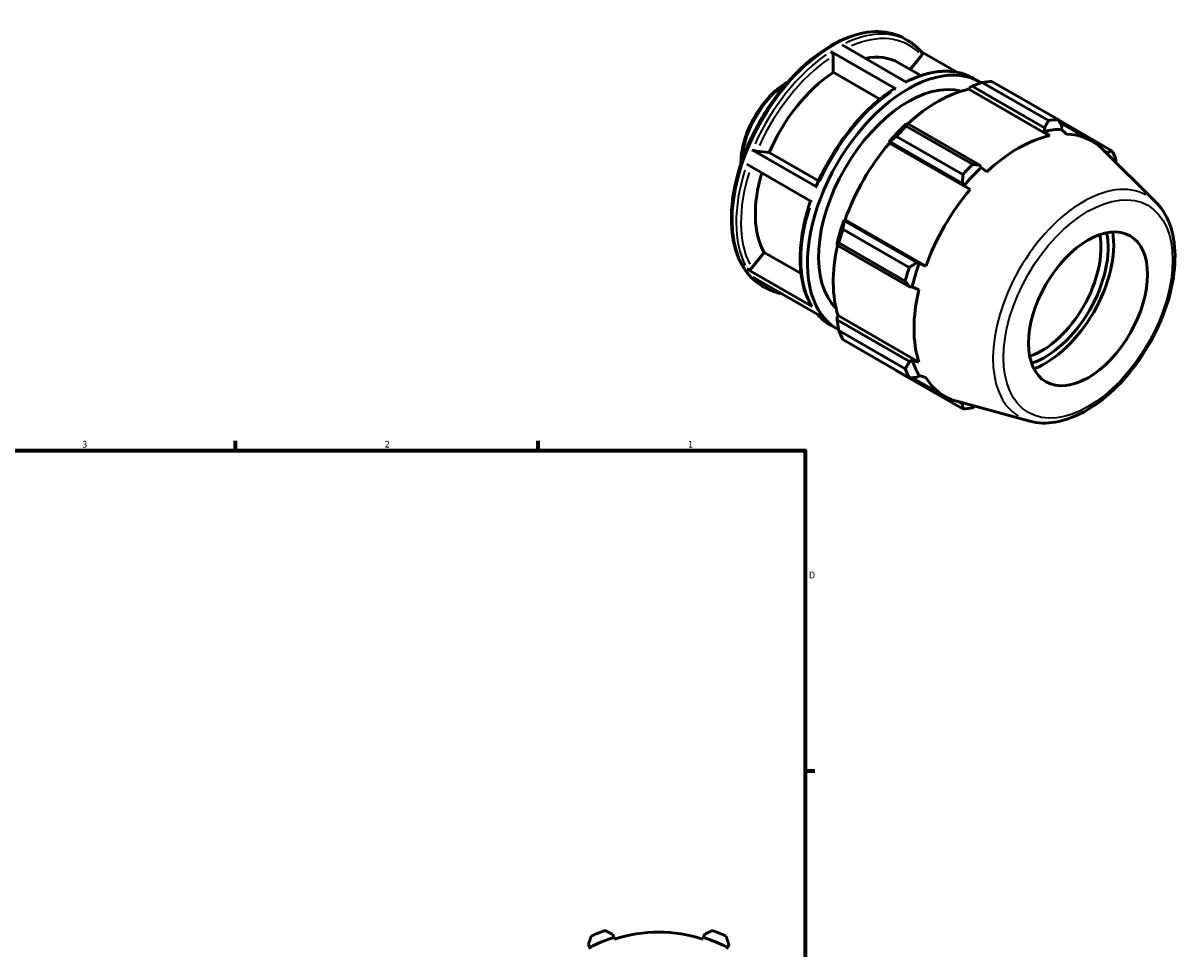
# Model space of a CAD drawing. Header units: inches. Extents: x -3 to 38.8, y -5.2 to 27.
# Tile 6 of 6: x 22.5 to 38.8, y 14 to 27. Entities that reach past the tile are written whole.
import ezdxf

# ---------------------------------------------------------------- set-up
doc = ezdxf.new("R2010")
doc.units = ezdxf.units.IN
doc.header["$MEASUREMENT"] = 0
for name, color, linetype, lineweight in [('Border (ANSI)', 7, 'Continuous', 70), ('Visible (ANSI)', 7, 'Continuous', 50), ('Visible Narrow (ANSI)', 7, 'Continuous', 35)]:
    doc.layers.add(name, color=color, linetype=linetype, lineweight=lineweight)
doc.styles.add('Note Text (ANSI)', font='tahoma.ttf')

# ---------------------------------------------------------------- blocks, each defined once
blk = doc.blocks.new('Borders Default Border')
at = {"layer": 'Border (ANSI)'}
for p, q in [((25.5, 21), (25.5, 21.134)), ((29.75, 21), (29.75, 21.134)), ((33.5, 16.5), (33.634, 16.5))]:
    blk.add_line(p, q, dxfattribs=at)
at = {"layer": 'Border (ANSI)', "flags": 128}
blk.add_lwpolyline([(0.5, 1), (0.5, 21), (33.5, 21), (33.5, 1), (0.5, 1)], dxfattribs=at)
at = {"layer": 'Border (ANSI)', "color": 5, "true_color": 0x0000ff, "char_height": 0.0945, "attachment_point": 7, "style": 'Note Text (ANSI)'}
for s, insert in [('3', (23.346, 21.038)), ('2', (27.596, 21.04)), ('1', (31.854, 21.04)), ('D', (33.553, 19.203))]:
    blk.add_mtext(s, dxfattribs=dict(at, insert=insert))

msp = doc.modelspace()

# ---------------------------------------------------------------- linework, layer by layer
at = {"layer": 'Visible (ANSI)'}
for p, q in [((34.018, 26.695), (34.93, 26.169)), ((34.892, 26.785), (34.946, 26.754)), ((34.773, 26.078), (33.86, 26.603)), ((33.894, 26.311), (33.894, 26.545)), ((34.975, 26.352), (35.132, 26.547)), ((35.631, 26.312), (35.132, 26.599)), ((34.813, 26.446), (35.126, 26.265)), ((34.549, 25.934), (33.894, 26.311)), ((35.858, 26.229), (35.946, 26.178)), ((36.123, 26.183), (37.055, 25.646)), ((35.798, 26.073), (35.803, 26.093)), ((35.798, 26.073), (36.932, 25.42)), ((35.803, 26.093), (35.844, 26.115)), ((35.844, 26.115), (36.86, 25.53)), ((36.918, 25.633), (35.985, 26.17)), ((34.936, 25.592), (34.914, 25.58)), ((34.92, 25.556), (35.852, 25.019)), ((35.951, 25.007), (34.936, 25.592)), ((36.86, 25.53), (36.86, 25.485)), ((37.808, 25.209), (37.057, 25.642)), ((37.077, 25.604), (37.525, 25.346)), ((37.099, 25.508), (37.103, 25.553)), ((35.715, 24.875), (34.783, 25.411)), ((36.86, 25.485), (36.932, 25.42)), ((37.168, 25.442), (37.099, 25.508)), ((32.757, 25.223), (33.67, 24.697)), ((34.675, 25.329), (34.692, 25.335)), ((34.683, 25.317), (34.675, 25.329)), ((34.683, 25.317), (35.817, 24.664)), ((34.692, 25.335), (35.708, 24.75)), ((38.427, 24.486), (37.669, 25.236)), ((37.696, 25.209), (37.745, 25.181)), ((32.82, 25.201), (32.996, 25.185)), ((32.996, 25.185), (33.688, 24.786)), ((37.745, 25.181), (37.739, 25.167)), ((33.592, 24.494), (32.679, 25.02)), ((35.97, 24.972), (35.951, 25.007)), ((36.052, 24.913), (35.97, 24.972)), ((35.708, 24.75), (35.732, 24.721)), ((35.732, 24.721), (35.817, 24.664)), ((34.05, 24.223), (34.046, 24.24)), ((34.046, 24.24), (34.06, 24.24)), ((34.06, 24.24), (35.194, 23.587)), ((34.029, 24.106), (34.961, 23.57)), ((35.066, 23.638), (34.05, 24.223)), ((33.948, 23.908), (33.949, 23.883)), ((34.905, 23.378), (33.972, 23.915)), ((32.749, 23.564), (32.924, 23.782)), ((32.924, 23.782), (33.442, 23.484)), ((33.949, 23.883), (34.965, 23.298)), ((35.103, 23.631), (35.066, 23.638)), ((35.194, 23.587), (35.103, 23.631)), ((32.686, 23.547), (33.599, 23.021)), ((33.678, 22.91), (32.766, 23.435)), ((32.893, 23.314), (32.947, 23.283)), ((34.965, 23.298), (35.004, 23.299)), ((35.004, 23.299), (35.097, 23.258)), ((33.948, 22.879), (33.963, 22.894)), ((33.949, 22.833), (33.948, 22.879)), ((34.965, 22.248), (33.949, 22.833)), ((33.963, 22.894), (35.097, 22.24)), ((33.86, 22.758), (33.947, 22.708)), ((33.972, 22.683), (34.905, 22.146)), ((34.961, 22.02), (34.029, 22.557)), ((34.783, 22.12), (35.715, 21.583)), ((35.004, 22.27), (34.965, 22.248)), ((35.097, 22.24), (35.004, 22.27)), ((35.004, 22.022), (35.46, 21.76)), ((35.066, 22.025), (35.103, 22.051)), ((35.103, 22.051), (35.194, 22.024)), ((36.656, 21.411), (35.628, 21.69)), ((35.708, 21.652), (35.655, 21.683)), ((35.718, 21.666), (35.708, 21.652)), ((30.812, 14.16), (30.799, 14.202)), ((30.819, 14.138), (30.812, 14.16)), ((32.071, 14.16), (32.064, 14.138)), ((32.084, 14.202), (32.071, 14.16)), ((30.455, 14.059), (30.475, 14.021)), ((30.475, 14.021), (30.486, 14)), ((32.397, 14), (32.408, 14.021)), ((32.408, 14.021), (32.428, 14.059))]:
    msp.add_line(p, q, dxfattribs=at)
for radius, start, end in [(2.092, 107.5, 117.5), (2.225, 109.792, 115.208), (2.069, 72.5, 107.5), (2.092, 62.5, 72.5), (2.225, 64.792, 70.208)]:
    msp.add_arc((31.442, 12.165), radius, start, end, dxfattribs=at)
for centre, major_axis, start_param, end_param in [((33.98, 24.999), (0.833, 1.446), 0, 0.469691), ((34.947, 24.443), (0.999, 1.735), 6.259089, 9.447627), ((33.98, 24.999), (-0.833, -1.446), 3.998068, 4.91183), ((34.947, 24.443), (0.888, 1.543), 0.150225, 2.991368), ((35.453, 24.151), (1.11, 1.928), 0.343502, 0.438029), ((35.358, 24.206), (1.033, 1.793), 0.478032, 1.071949), ((35.358, 24.206), (-1.044, -1.812), 4.23049, 4.405023), ((35.453, 24.151), (1.11, 1.928), 1.1289, 1.223427), ((36.385, 23.615), (1.11, 1.928), 0.343502, 0.438029), ((36.492, 23.553), (-1.033, -1.793), 3.619624, 4.23049), ((36.415, 23.597), (1.044, 1.813), 0.303499, 0.478032), ((36.492, 23.553), (1.033, 1.793), 6.13202, 6.586684), ((35.358, 24.206), (1.033, 1.793), 1.26343, 1.874295), ((36.385, 23.615), (1.11, 1.928), 5.841289, 5.935816), ((33.98, 24.999), (-0.833, -1.446), 5.100313, 5.959028), ((36.385, 23.615), (-1.11, -1.928), 4.270492, 4.36502), ((36.415, 23.597), (-1.044, -1.813), 4.23049, 4.405023), ((36.492, 23.553), (-1.033, -1.793), 4.405023, 5.015888), ((35.358, 24.206), (-1.044, -1.812), 5.015888, 5.190421), ((35.453, 24.151), (1.11, 1.928), 1.914298, 2.008825), ((36.868, 23.336), (0.681, 1.183), 3.763237, 5.661541), ((36.818, 23.365), (-0.59, -1.025), 0.584708, 2.556884), ((36.868, 23.336), (0.626, 1.087), 3.709617, 5.715161), ((35.358, 24.206), (1.033, 1.793), 2.065615, 2.659693), ((36.415, 23.597), (-1.044, -1.813), 5.015888, 5.190421), ((36.385, 23.615), (-1.11, -1.928), 5.055891, 5.150418), ((36.492, 23.553), (-1.033, -1.793), 5.190421, 5.801286), ((35.453, 24.151), (-1.11, -1.928), 5.841289, 5.935816), ((36.385, 23.615), (-1.11, -1.928), 5.841289, 5.935816), ((36.415, 23.597), (-1.044, -1.813), 5.801286, 5.975819), ((36.492, 23.553), (-1.033, -1.793), 5.975819, 6.434351), ((36.385, 23.615), (-1.11, -1.928), 0.343502, 0.438029)]:
    msp.add_ellipse(centre, major_axis=major_axis, ratio=0.578093, start_param=start_param, end_param=end_param, dxfattribs=at)
msp.add_ellipse((37.473, 22.988), major_axis=(0.59, 1.025), ratio=0.578093, dxfattribs=at)
for points, knots in [([(34.892, 26.785), (34.785, 26.847), (34.662, 26.88), (34.393, 26.886), (34.247, 26.857), (33.947, 26.742), (33.793, 26.652), (33.492, 26.423), (33.347, 26.283), (33.079, 25.965), (32.957, 25.789), (32.748, 25.416), (32.661, 25.221), (32.532, 24.83), (32.49, 24.635), (32.455, 24.264), (32.462, 24.089), (32.525, 23.776), (32.582, 23.639), (32.725, 23.438), (32.803, 23.366), (32.893, 23.314)], [5.499721, 5.499721, 5.499721, 5.499721, 5.805502, 5.805502, 6.120617, 6.120617, 6.443822, 6.443822, 6.767712, 6.767712, 7.090934, 7.090934, 7.413895, 7.413895, 7.737188, 7.737188, 8.061143, 8.061143, 8.383884, 8.383884, 8.641314, 8.641314, 8.641314, 8.641314]), ([(35.136, 26.595), (35.125, 26.608), (35.113, 26.621), (35.09, 26.645), (35.078, 26.656), (35.053, 26.678), (35.041, 26.689), (35.015, 26.709), (35.001, 26.719), (34.974, 26.737), (34.96, 26.746), (34.946, 26.754)], [5.2968682, 5.2968682, 5.2968682, 5.2968682, 5.3374388, 5.3374388, 5.3780093, 5.3780093, 5.4185798, 5.4185798, 5.4591503, 5.4591503, 5.4997209, 5.4997209, 5.4997209, 5.4997209]), ([(33.86, 26.603), (33.865, 26.601), (33.869, 26.597), (33.877, 26.589), (33.881, 26.583), (33.887, 26.573), (33.89, 26.567), (33.893, 26.556), (33.894, 26.55), (33.894, 26.545)], [0, 0, 0, 0, 0.0444976, 0.0444976, 0.0890373, 0.0890373, 0.1335866, 0.1335866, 0.1781813, 0.1781813, 0.1781813, 0.1781813]), ([(35.136, 26.595), (35.137, 26.594), (35.137, 26.593), (35.141, 26.588), (35.142, 26.583), (35.143, 26.573), (35.142, 26.567), (35.139, 26.557), (35.136, 26.551), (35.132, 26.547)], [0.0311816, 0.0311816, 0.0311816, 0.0311816, 0.0444976, 0.0444976, 0.0890373, 0.0890373, 0.1335866, 0.1335866, 0.1781813, 0.1781813, 0.1781813, 0.1781813]), ([(33.261, 26.18), (33.227, 26.16), (33.193, 26.138), (33.088, 26.061), (33.019, 25.995), (32.892, 25.847), (32.834, 25.765), (32.735, 25.59), (32.693, 25.498), (32.632, 25.314), (32.612, 25.222), (32.599, 25.099), (32.598, 25.064), (32.598, 25.029)], [6.273094, 6.273094, 6.273094, 6.273094, 6.425425, 6.425425, 6.753843, 6.753843, 7.080872, 7.080872, 7.407295, 7.407295, 7.7344, 7.7344, 7.867941, 7.867941, 7.867941, 7.867941]), ([(35.858, 26.229), (35.807, 26.258), (35.752, 26.281), (35.636, 26.314), (35.575, 26.323), (35.449, 26.328), (35.384, 26.324), (35.251, 26.302), (35.183, 26.285), (35.049, 26.239), (34.983, 26.211), (34.917, 26.177)], [5.4997209, 5.4997209, 5.4997209, 5.4997209, 5.6462795, 5.6462795, 5.7928381, 5.7928381, 5.9393967, 5.9393967, 6.0859553, 6.0859553, 6.2256741, 6.2256741, 6.2256741, 6.2256741]), ([(34.749, 26.08), (34.661, 26.023), (34.573, 25.957), (34.403, 25.809), (34.32, 25.727), (34.162, 25.55), (34.086, 25.455), (33.944, 25.256), (33.877, 25.151), (33.757, 24.935), (33.702, 24.824), (33.655, 24.712)], [0.0612783, 0.0612783, 0.0612783, 0.0612783, 0.2482938, 0.2482938, 0.4353094, 0.4353094, 0.6223249, 0.6223249, 0.8093405, 0.8093405, 0.9963561, 0.9963561, 0.9963561, 0.9963561]), ([(34.749, 26.08), (34.749, 26.08), (34.749, 26.08), (34.752, 26.082), (34.756, 26.083), (34.764, 26.082), (34.769, 26.08), (34.773, 26.078)], [0.62049181, 0.62049181, 0.62049181, 0.62049181, 0.62374475, 0.62374475, 0.66826308, 0.66826308, 0.71273931, 0.71273931, 0.71273931, 0.71273931]), ([(32.82, 25.201), (32.816, 25.201), (32.811, 25.202), (32.801, 25.205), (32.795, 25.207), (32.784, 25.21), (32.778, 25.213), (32.767, 25.218), (32.762, 25.221), (32.757, 25.223)], [0.5343931, 0.5343931, 0.5343931, 0.5343931, 0.5789589, 0.5789589, 0.6234936, 0.6234936, 0.6680217, 0.6680217, 0.7125209, 0.7125209, 0.7125209, 0.7125209]), ([(33.67, 24.697), (33.666, 24.7), (33.662, 24.702), (33.657, 24.707), (33.655, 24.709), (33.655, 24.711), (33.655, 24.711), (33.655, 24.712)], [0, 0, 0, 0, 0.0444846, 0.0444846, 0.0889981, 0.0889981, 0.1071292, 0.1071292, 0.1071292, 0.1071292]), ([(33.575, 24.504), (33.537, 24.393), (33.506, 24.281), (33.459, 24.06), (33.443, 23.95), (33.427, 23.738), (33.428, 23.636), (33.445, 23.442), (33.462, 23.35), (33.513, 23.18), (33.546, 23.102), (33.588, 23.032)], [1.1112055, 1.1112055, 1.1112055, 1.1112055, 1.2956757, 1.2956757, 1.4827446, 1.4827446, 1.6698135, 1.6698135, 1.8568824, 1.8568824, 2.0439513, 2.0439513, 2.0439513, 2.0439513]), ([(36.656, 21.411), (36.767, 21.381), (36.888, 21.377), (37.145, 21.42), (37.283, 21.47), (37.559, 21.622), (37.698, 21.726), (37.961, 21.973), (38.084, 22.117), (38.302, 22.429), (38.397, 22.598), (38.551, 22.945), (38.61, 23.123), (38.684, 23.471), (38.7, 23.642), (38.685, 23.959), (38.653, 24.106), (38.554, 24.331), (38.497, 24.416), (38.427, 24.486)], [2.509294, 2.509294, 2.509294, 2.509294, 2.799875, 2.799875, 3.118485, 3.118485, 3.449377, 3.449377, 3.779579, 3.779579, 4.108264, 4.108264, 4.437029, 4.437029, 4.767401, 4.767401, 5.098022, 5.098022, 5.348555, 5.348555, 5.348555, 5.348555]), ([(32.749, 23.564), (32.745, 23.559), (32.74, 23.554), (32.73, 23.548), (32.724, 23.545), (32.713, 23.542), (32.706, 23.542), (32.696, 23.543), (32.69, 23.544), (32.686, 23.547)], [0.5343931, 0.5343931, 0.5343931, 0.5343931, 0.5789589, 0.5789589, 0.6234936, 0.6234936, 0.6680217, 0.6680217, 0.7125209, 0.7125209, 0.7125209, 0.7125209]), ([(32.947, 23.283), (32.999, 23.254), (33.054, 23.231), (33.132, 23.209), (33.153, 23.204), (33.175, 23.2)], [2.3581282, 2.3581282, 2.3581282, 2.3581282, 2.5046868, 2.5046868, 2.5567755, 2.5567755, 2.5567755, 2.5567755]), ([(33.599, 23.021), (33.595, 23.024), (33.591, 23.027), (33.588, 23.032), (33.588, 23.032), (33.588, 23.032)], [0, 0, 0, 0, 0.04448464, 0.04448464, 0.0467262, 0.0467262, 0.0467262, 0.0467262]), ([(33.674, 22.913), (33.683, 22.901), (33.694, 22.89), (33.716, 22.867), (33.728, 22.856), (33.753, 22.834), (33.765, 22.823), (33.791, 22.803), (33.805, 22.793), (33.832, 22.775), (33.846, 22.766), (33.86, 22.758)], [2.1594809, 2.1594809, 2.1594809, 2.1594809, 2.1958461, 2.1958461, 2.2364166, 2.2364166, 2.2769871, 2.2769871, 2.3175577, 2.3175577, 2.3581282, 2.3581282, 2.3581282, 2.3581282])]:
    msp.add_open_spline(points, degree=3, knots=knots, dxfattribs=at)
for points, weights in [([(35.844, 26.115), (35.913, 26.142), (35.985, 26.17)], [1.00474601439, 1.00901937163, 1.01248371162]), ([(34.92, 25.556), (34.927, 25.575), (34.936, 25.592)], [1.01248371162, 1.00901937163, 1.00474601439]), ([(36.86, 25.53), (36.888, 25.58), (36.918, 25.633)], [1.00042594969, 1.00062145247, 1]), ([(37.055, 25.646), (37.08, 25.599), (37.103, 25.553)], [1, 1.00062145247, 1.00042594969]), ([(34.692, 25.335), (34.736, 25.373), (34.783, 25.411)], [1.00474601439, 1.00901937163, 1.01248371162]), ([(37.745, 25.181), (37.776, 25.194), (37.808, 25.209)], [1.00042594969, 1.00062145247, 1]), ([(37.865, 25.083), (37.863, 25.065), (37.86, 25.047)], [1, 1.0001752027, 1.00028547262]), ([(35.852, 25.019), (35.903, 25.013), (35.951, 25.007)], [1, 1.00062145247, 1.00042594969]), ([(35.708, 24.75), (35.712, 24.811), (35.715, 24.875)], [1.00042594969, 1.00062145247, 1]), ([(34.029, 24.106), (34.039, 24.166), (34.05, 24.223)], [1.01248371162, 1.00901937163, 1.00474601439]), ([(33.949, 23.883), (33.96, 23.899), (33.972, 23.915)], [1.00474601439, 1.00901937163, 1.01248371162]), ([(34.961, 23.57), (35.015, 23.604), (35.066, 23.638)], [1, 1.00062145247, 1.00042594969]), ([(34.965, 23.298), (34.936, 23.337), (34.905, 23.378)], [1.00042594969, 1.00062145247, 1]), ([(33.972, 22.683), (33.96, 22.76), (33.949, 22.833)], [1.01248371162, 1.00901937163, 1.00474601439]), ([(34.783, 22.12), (34.78, 22.123), (34.778, 22.126)], [1.01248371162, 1.01230830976, 1.01213083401]), ([(34.905, 22.146), (34.936, 22.198), (34.965, 22.248)], [1, 1.00062145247, 1.00042594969]), ([(35.066, 22.025), (35.015, 22.022), (34.961, 22.02)], [1.00042594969, 1.00062145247, 1]), ([(35.715, 21.583), (35.712, 21.618), (35.708, 21.652)], [1, 1.00062145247, 1.00042594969]), ([(35.883, 21.621), (35.868, 21.609), (35.852, 21.596)], [1.00030358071, 1.00018995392, 1]), ([(30.455, 14.059), (30.474, 14.117), (30.494, 14.178)], [1.00042594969, 1.00062145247, 1]), ([(30.688, 14.258), (30.745, 14.229), (30.799, 14.202)], [1, 1.00062145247, 1.00042594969]), ([(32.084, 14.202), (32.138, 14.229), (32.195, 14.258)], [1.00042594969, 1.00062145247, 1]), ([(32.389, 14.178), (32.409, 14.117), (32.428, 14.059)], [1, 1.00062145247, 1.00042594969])]:
    msp.add_rational_spline(points, weights, degree=2, dxfattribs=at)
at = {"layer": 'Visible Narrow (ANSI)'}
for centre, major_axis, start_param, end_param in [((33.893, 25.05), (-0.999, -1.735), 3.298672, 6.126106), ((33.947, 25.019), (0.999, 1.735), 0.036656, 0.696464), ((33.98, 24.999), (0.976, 1.694), 6.127115, 6.943649), ((33.947, 25.019), (-0.999, -1.735), 4.032684, 4.875109), ((33.98, 24.999), (0.976, 1.694), 0.892431, 1.732431), ((34.859, 24.493), (0.999, 1.735), 0.036656, 0.696464), ((33.277, 25.404), (0.47, 0.815), 0.927501, 2.214092), ((34.859, 24.493), (0.999, 1.735), 0.891091, 1.733516), ((33.947, 25.019), (-0.999, -1.735), 5.079882, 5.922306), ((33.98, 24.999), (-0.976, -1.694), 5.087468, 5.92155), ((37.406, 23.026), (0.896, 1.555), 0.021031, 3.120562), ((34.859, 24.493), (-0.999, -1.735), 5.079882, 5.922306), ((33.947, 25.019), (-0.999, -1.735), 6.090423, 6.27304), ((34.859, 24.493), (-0.999, -1.735), 6.090423, 6.27304)]:
    msp.add_ellipse(centre, major_axis=major_axis, ratio=0.578093, start_param=start_param, end_param=end_param, dxfattribs=at)
msp.add_ellipse((37.473, 22.988), major_axis=(-0.838, -1.455), ratio=0.578093, dxfattribs=at)

# ---------------------------------------------------------------- block references
msp.add_blockref('Borders Default Border', (0, 0))

doc.saveas('drawing.dxf')
